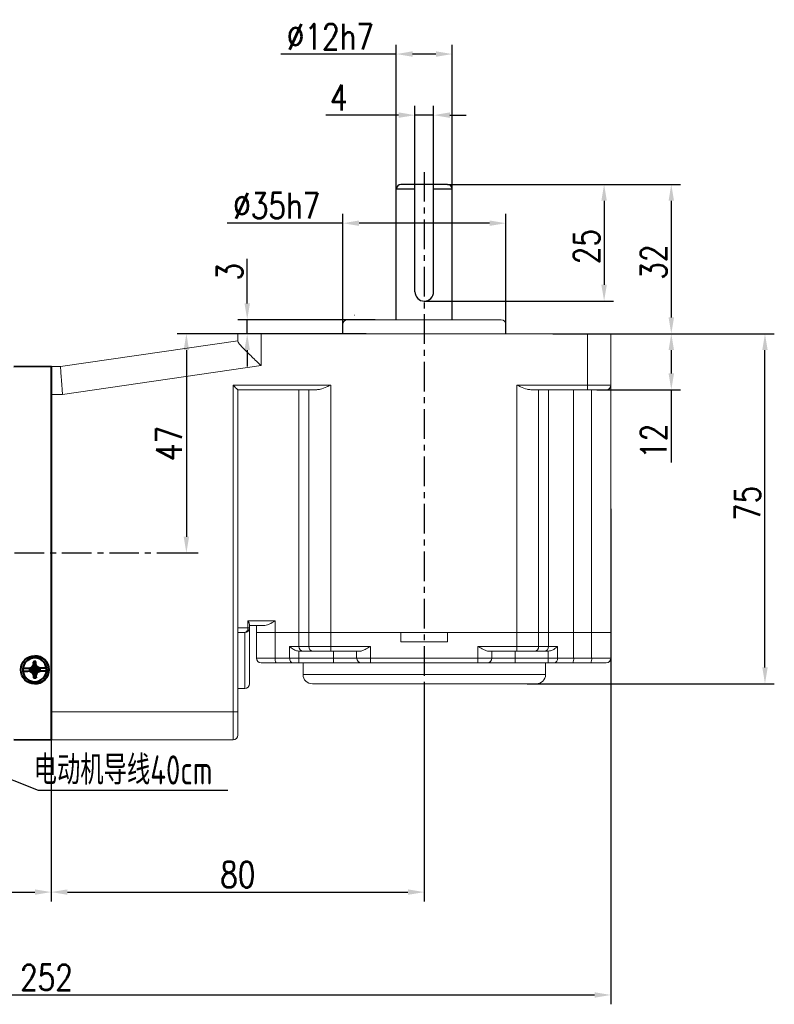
# Model space of a CAD drawing. Header units: inches. Extents: x -753 to 5070, y -3075 to 1581.
# Tile 177 of 178: x 4660 to 4821, y 1025 to 1236. Entities that reach past the tile are written whole.
import ezdxf

# ---------------------------------------------------------------- set-up
doc = ezdxf.new("R2010")
doc.units = ezdxf.units.IN
doc.header["$LTSCALE"] = 10
doc.header["$MEASUREMENT"] = 0
doc.linetypes.add('CENTER', pattern=[10.16, 6.35, -1.27, 1.27, -1.27])
for name, color, linetype in [('1轮廓实线层', 7, 'Continuous'), ('3中心线层', 1, 'CENTER'), ('6文字层', 3, 'Continuous'), ('7标注层', 4, 'Continuous')]:
    doc.layers.add(name, color=color, linetype=linetype)
doc.layers.add('图层2', color=4, linetype='Continuous', lineweight=40)
doc.styles.add('PC_TEXTSTYLE', font='isocp.shx', dxfattribs={"width": 0.8, "bigfont": 'HZFS.SHX'})
doc.styles.add('TH_GBDIM', font='romans.shx', dxfattribs={"width": 0.8, "bigfont": 'gbcbig.shx'})
doc.dimstyles.new('TH_GBDIM', dxfattribs={"dimtxt": 3.5, "dimasz": 2.5, "dimexe": 2, "dimexo": 0, "dimgap": 1, "dimtad": 1, "dimdec": 4, "dimdsep": 46, "dimtxsty": 'TH_GBDIM', "dimcen": 0.09, "dimclrd": 4, "dimclre": 4, "dimclrt": 3, "dimadec": 0, "dimazin": 0, "dimtfac": 1, "dimtdec": 4, "dimtmove": 0, "dimatfit": 3, "dimfxl": 1, "dimtzin": 0, "dimarcsym": 0})

# ---------------------------------------------------------------- blocks, each defined once
blk = doc.blocks.new('*D526')
at = {"layer": '7标注层', "color": 4, "lineweight": -2, "transparency": 16777216}
for p, q in [((4746.44, 1094.16), (4746.44, 1047.53)), ((4666.44, 1082.16), (4666.44, 1047.53)), ((4669.94, 1049.53), (4742.94, 1049.53))]:
    blk.add_line(p, q, dxfattribs=at)
at = {"layer": '7标注层', "color": 4, "transparency": 16777216}
for points in [[(4669.94, 1050.11), (4669.94, 1048.95), (4666.44, 1049.53)], [(4742.94, 1050.11), (4742.94, 1048.95), (4746.44, 1049.53)]]:
    blk.add_solid(points, dxfattribs=at)
at = {"layer": 'Defpoints', "color": 0, "transparency": 16777216}
for p in [(4746.44, 1094.16), (4666.44, 1082.16), (4746.44, 1049.53)]:
    blk.add_point(p, dxfattribs=at)
at = {"layer": '7标注层', "color": 3, "transparency": 16777216, "insert": (4706.44, 1053.28), "char_height": 5.5, "attachment_point": 5, "style": 'TH_GBDIM'}
blk.add_mtext('80', dxfattribs=at)
blk = doc.blocks.new('*D527')
at = {"layer": '7标注层', "color": 4, "lineweight": -2, "transparency": 16777216}
for p, q in [((4706.44, 1169.16), (4693.43, 1169.16)), ((4695.43, 1165.66), (4695.43, 1125.66)), ((4697.96, 1122.16), (4693.43, 1122.16))]:
    blk.add_line(p, q, dxfattribs=at)
at = {"layer": '7标注层', "color": 4, "transparency": 16777216}
for points in [[(4694.85, 1165.66), (4696.01, 1165.66), (4695.43, 1169.16)], [(4694.85, 1125.66), (4696.01, 1125.66), (4695.43, 1122.16)]]:
    blk.add_solid(points, dxfattribs=at)
at = {"layer": 'Defpoints', "color": 0, "transparency": 16777216}
for p in [(4706.44, 1169.16), (4695.43, 1122.16), (4697.96, 1122.16)]:
    blk.add_point(p, dxfattribs=at)
at = {"layer": '7标注层', "color": 3, "transparency": 16777216, "insert": (4691.68, 1145.66), "char_height": 5.5, "attachment_point": 5, "rotation": 90, "style": 'TH_GBDIM'}
blk.add_mtext('{47}{}{}', dxfattribs=at)
blk = doc.blocks.new('*D528')
at = {"layer": '7标注层', "color": 4, "lineweight": -2, "transparency": 16777216}
for p, q in [((4786.44, 1169.16), (4801.39, 1169.16)), ((4799.39, 1165.66), (4799.39, 1160.66)), ((4783.44, 1157.16), (4801.39, 1157.16)), ((4799.39, 1157.16), (4799.39, 1141.55))]:
    blk.add_line(p, q, dxfattribs=at)
at = {"layer": '7标注层', "color": 4, "transparency": 16777216}
for points in [[(4798.81, 1165.66), (4799.98, 1165.66), (4799.39, 1169.16)], [(4798.81, 1160.66), (4799.98, 1160.66), (4799.39, 1157.16)]]:
    blk.add_solid(points, dxfattribs=at)
at = {"layer": 'Defpoints', "color": 0, "transparency": 16777216}
for p in [(4786.44, 1169.16), (4783.44, 1157.16), (4799.39, 1157.16)]:
    blk.add_point(p, dxfattribs=at)
at = {"layer": '7标注层', "color": 3, "transparency": 16777216, "insert": (4795.64, 1146.12), "char_height": 5.5, "attachment_point": 5, "rotation": 90, "style": 'TH_GBDIM'}
blk.add_mtext('{12}{}{}', dxfattribs=at)
blk = doc.blocks.new('*D529')
at = {"layer": '7标注层', "color": 4, "lineweight": -2, "transparency": 16777216}
for p, q in [((4786.44, 1169.16), (4821.48, 1169.16)), ((4819.48, 1097.66), (4819.48, 1165.66)), ((4768.48, 1094.16), (4821.48, 1094.16))]:
    blk.add_line(p, q, dxfattribs=at)
at = {"layer": '7标注层', "color": 4, "transparency": 16777216}
for points in [[(4818.9, 1165.66), (4820.06, 1165.66), (4819.48, 1169.16)], [(4818.9, 1097.66), (4820.06, 1097.66), (4819.48, 1094.16)]]:
    blk.add_solid(points, dxfattribs=at)
at = {"layer": 'Defpoints', "color": 0, "transparency": 16777216}
for p in [(4786.44, 1169.16), (4819.48, 1169.16), (4768.48, 1094.16)]:
    blk.add_point(p, dxfattribs=at)
at = {"layer": '7标注层', "color": 3, "transparency": 16777216, "insert": (4815.73, 1132.82), "char_height": 5.5, "attachment_point": 5, "rotation": 90, "style": 'TH_GBDIM'}
blk.add_mtext('{75}{}{}', dxfattribs=at)
blk = doc.blocks.new('*D530')
at = {"layer": '7标注层', "color": 4, "lineweight": -2, "transparency": 16777216}
for p, q in [((4708.47, 1175.66), (4708.47, 1185.22)), ((4735.9, 1172.16), (4706.47, 1172.16)), ((4708.47, 1169.16), (4708.47, 1172.16)), ((4733.94, 1169.16), (4706.47, 1169.16)), ((4708.47, 1165.66), (4708.47, 1162.16))]:
    blk.add_line(p, q, dxfattribs=at)
at = {"layer": '7标注层', "color": 4, "transparency": 16777216}
for points in [[(4707.89, 1175.66), (4709.05, 1175.66), (4708.47, 1172.16)], [(4707.89, 1165.66), (4709.05, 1165.66), (4708.47, 1169.16)]]:
    blk.add_solid(points, dxfattribs=at)
at = {"layer": 'Defpoints', "color": 0, "transparency": 16777216}
for p in [(4708.47, 1172.16), (4735.9, 1172.16), (4733.94, 1169.16)]:
    blk.add_point(p, dxfattribs=at)
at = {"layer": '7标注层', "color": 3, "transparency": 16777216, "insert": (4704.72, 1182.44), "char_height": 5.5, "attachment_point": 5, "rotation": 90, "style": 'TH_GBDIM'}
blk.add_mtext('{3}{}{}', dxfattribs=at)
blk = doc.blocks.new('*D531')
at = {"layer": '7标注层', "color": 4, "lineweight": -2, "transparency": 16777216}
for p, q in [((4751.44, 1201.16), (4786.99, 1201.16)), ((4784.99, 1197.66), (4784.99, 1179.66)), ((4746.44, 1176.16), (4786.99, 1176.16))]:
    blk.add_line(p, q, dxfattribs=at)
at = {"layer": '7标注层', "color": 4, "transparency": 16777216}
for points in [[(4784.4, 1197.66), (4785.57, 1197.66), (4784.99, 1201.16)], [(4784.4, 1179.66), (4785.57, 1179.66), (4784.99, 1176.16)]]:
    blk.add_solid(points, dxfattribs=at)
at = {"layer": 'Defpoints', "color": 0, "transparency": 16777216}
for p in [(4751.44, 1201.16), (4746.44, 1176.16), (4784.99, 1176.16)]:
    blk.add_point(p, dxfattribs=at)
at = {"layer": '7标注层', "color": 3, "transparency": 16777216, "insert": (4781.24, 1187.83), "char_height": 5.5, "attachment_point": 5, "rotation": 90, "style": 'TH_GBDIM'}
blk.add_mtext('{25}{}{}', dxfattribs=at)
blk = doc.blocks.new('*D532')
at = {"layer": '7标注层', "color": 4, "lineweight": -2, "transparency": 16777216}
for p, q in [((4756.12, 1201.16), (4801.39, 1201.16)), ((4799.39, 1197.66), (4799.39, 1172.66)), ((4773.98, 1169.16), (4801.39, 1169.16))]:
    blk.add_line(p, q, dxfattribs=at)
at = {"layer": '7标注层', "color": 4, "transparency": 16777216}
for points in [[(4798.81, 1197.66), (4799.98, 1197.66), (4799.39, 1201.16)], [(4798.81, 1172.66), (4799.98, 1172.66), (4799.39, 1169.16)]]:
    blk.add_solid(points, dxfattribs=at)
at = {"layer": 'Defpoints', "color": 0, "transparency": 16777216}
for p in [(4756.12, 1201.16), (4773.98, 1169.16), (4799.39, 1169.16)]:
    blk.add_point(p, dxfattribs=at)
at = {"layer": '7标注层', "color": 3, "transparency": 16777216, "insert": (4795.64, 1184.52), "char_height": 5.5, "attachment_point": 5, "rotation": 90, "style": 'TH_GBDIM'}
blk.add_mtext('{32}{}{}', dxfattribs=at)
blk = doc.blocks.new('*D533')
at = {"layer": '7标注层', "color": 4, "lineweight": -2, "transparency": 16777216}
for p, q in [((4744.44, 1198.16), (4744.44, 1218)), ((4748.44, 1198.16), (4748.44, 1218)), ((4740.94, 1216), (4725.31, 1216)), ((4748.44, 1216), (4744.44, 1216)), ((4751.94, 1216), (4755.44, 1216))]:
    blk.add_line(p, q, dxfattribs=at)
at = {"layer": '7标注层', "color": 4, "transparency": 16777216}
for points in [[(4740.94, 1216.59), (4740.94, 1215.42), (4744.44, 1216)], [(4751.94, 1216.59), (4751.94, 1215.42), (4748.44, 1216)]]:
    blk.add_solid(points, dxfattribs=at)
at = {"layer": 'Defpoints', "color": 0, "transparency": 16777216}
for p in [(4748.44, 1216), (4744.44, 1198.16), (4748.44, 1198.16)]:
    blk.add_point(p, dxfattribs=at)
at = {"layer": '7标注层', "color": 3, "transparency": 16777216, "insert": (4728.09, 1219.75), "char_height": 5.5, "attachment_point": 5, "style": 'TH_GBDIM'}
blk.add_mtext('{4}{}{}', dxfattribs=at)
blk = doc.blocks.new('*D539')
at = {"layer": '7标注层', "color": 4, "lineweight": -2, "transparency": 16777216}
for p, q in [((4786.44, 1131.66), (4786.44, 1025.49)), ((4534.44, 1122.16), (4534.44, 1025.49)), ((4537.94, 1027.49), (4782.94, 1027.49))]:
    blk.add_line(p, q, dxfattribs=at)
at = {"layer": '7标注层', "color": 4, "transparency": 16777216}
for points in [[(4537.94, 1028.07), (4537.94, 1026.9), (4534.44, 1027.49)], [(4782.94, 1028.07), (4782.94, 1026.9), (4786.44, 1027.49)]]:
    blk.add_solid(points, dxfattribs=at)
at = {"layer": 'Defpoints', "color": 0, "transparency": 16777216}
for p in [(4786.44, 1131.66), (4534.44, 1122.16), (4786.44, 1027.49)]:
    blk.add_point(p, dxfattribs=at)
at = {"layer": '7标注层', "color": 3, "transparency": 16777216, "insert": (4665.43, 1031.24), "char_height": 5.5, "attachment_point": 5, "style": 'TH_GBDIM'}
blk.add_mtext('252', dxfattribs=at)
blk = doc.blocks.new('*D545')
at = {"layer": '7标注层', "color": 4, "lineweight": -2, "transparency": 16777216}
for p, q in [((4728.94, 1169.16), (4728.94, 1194.85)), ((4763.94, 1169.16), (4763.94, 1194.85)), ((4728.94, 1192.85), (4704.16, 1192.85)), ((4760.44, 1192.85), (4732.44, 1192.85))]:
    blk.add_line(p, q, dxfattribs=at)
at = {"layer": '7标注层', "color": 4, "transparency": 16777216}
for points in [[(4732.44, 1193.43), (4732.44, 1192.27), (4728.94, 1192.85)], [(4760.44, 1193.43), (4760.44, 1192.27), (4763.94, 1192.85)]]:
    blk.add_solid(points, dxfattribs=at)
at = {"layer": 'Defpoints', "color": 0, "transparency": 16777216}
for p in [(4763.94, 1192.85), (4728.94, 1169.16), (4763.94, 1169.16)]:
    blk.add_point(p, dxfattribs=at)
at = {"layer": '7标注层', "color": 3, "transparency": 16777216, "insert": (4714.8, 1196.6), "char_height": 5.5, "attachment_point": 5, "style": 'TH_GBDIM'}
blk.add_mtext('\\A1;%%c35h7', dxfattribs=at)
blk = doc.blocks.new('*D546')
at = {"layer": '7标注层', "color": 4, "lineweight": -2, "transparency": 16777216}
for p, q in [((4740.44, 1199), (4740.44, 1231.09)), ((4752.44, 1198.42), (4752.44, 1231.09)), ((4740.44, 1229.09), (4715.66, 1229.09)), ((4748.94, 1229.09), (4743.94, 1229.09))]:
    blk.add_line(p, q, dxfattribs=at)
at = {"layer": '7标注层', "color": 4, "transparency": 16777216}
for points in [[(4743.94, 1229.68), (4743.94, 1228.51), (4740.44, 1229.09)], [(4748.94, 1229.68), (4748.94, 1228.51), (4752.44, 1229.09)]]:
    blk.add_solid(points, dxfattribs=at)
at = {"layer": 'Defpoints', "color": 0, "transparency": 16777216}
for p in [(4752.44, 1229.09), (4740.44, 1199), (4752.44, 1198.42)]:
    blk.add_point(p, dxfattribs=at)
at = {"layer": '7标注层', "color": 3, "transparency": 16777216, "insert": (4726.3, 1232.84), "char_height": 5.5, "attachment_point": 5, "style": 'TH_GBDIM'}
blk.add_mtext('\\A1;%%c12h7', dxfattribs=at)
blk = doc.blocks.new('*D547')
at = {"layer": '7标注层', "color": 4, "lineweight": -2, "transparency": 16777216}
for p, q in [((4666.44, 1162.16), (4666.44, 1047.53)), ((4534.44, 1140.59), (4534.44, 1047.53)), ((4537.94, 1049.53), (4662.94, 1049.53))]:
    blk.add_line(p, q, dxfattribs=at)
at = {"layer": '7标注层', "color": 4, "transparency": 16777216}
for points in [[(4537.94, 1050.11), (4537.94, 1048.95), (4534.44, 1049.53)], [(4662.94, 1050.11), (4662.94, 1048.95), (4666.44, 1049.53)]]:
    blk.add_solid(points, dxfattribs=at)
at = {"layer": 'Defpoints', "color": 0, "transparency": 16777216}
for p in [(4666.44, 1162.16), (4534.44, 1140.59), (4666.44, 1049.53)]:
    blk.add_point(p, dxfattribs=at)
at = {"layer": '7标注层', "color": 3, "transparency": 16777216, "insert": (4602.69, 1053.28), "char_height": 5.5, "attachment_point": 5, "style": 'TH_GBDIM'}
blk.add_mtext('132', dxfattribs=at)

msp = doc.modelspace()

# ---------------------------------------------------------------- linework, layer by layer
at = {"color": 4}
msp.add_line((4663.657, 1071.386), (4704.308, 1071.386), dxfattribs=at)
at = {"layer": '1轮廓实线层'}
for p, q in [((4751.436, 1201.163), (4741.436, 1201.163)), ((4744.436, 1178.163), (4744.436, 1201.163)), ((4748.436, 1178.163), (4748.436, 1201.163)), ((4740.436, 1172.163), (4740.436, 1200.163)), ((4744.436, 1200.163), (4740.436, 1200.163)), ((4752.436, 1200.163), (4748.436, 1200.163)), ((4752.436, 1172.163), (4752.436, 1200.163))]:
    msp.add_line(p, q, dxfattribs=at)
at = {"layer": '1轮廓实线层', "color": 115, "linetype": 'Continuous', "lineweight": 15}
for p, q in [((4731.44, 1173.163), (4731.436, 1173.163)), ((4720.436, 1096.163), (4772.436, 1096.163))]:
    msp.add_line(p, q, dxfattribs=at)
at = {"layer": '1轮廓实线层', "color": 7, "linetype": 'Continuous', "lineweight": 15}
for p, q in [((4728.936, 1171.163), (4728.936, 1169.163)), ((4729.936, 1172.163), (4762.936, 1172.163)), ((4763.936, 1169.163), (4763.936, 1171.163)), ((4706.436, 1167.579), (4706.436, 1169.163)), ((4706.436, 1169.163), (4711.436, 1169.163)), ((4711.436, 1169.163), (4711.436, 1162.325)), ((4711.436, 1169.163), (4781.436, 1169.163)), ((4781.436, 1158.163), (4781.436, 1169.163)), ((4781.436, 1169.163), (4786.436, 1169.163)), ((4786.436, 1169.163), (4786.436, 1158.163)), ((4668.436, 1162.163), (4706.436, 1167.663)), ((4666.436, 1162.163), (4668.436, 1162.163)), ((4711.436, 1162.325), (4668.868, 1156.163)), ((4668.868, 1156.163), (4666.436, 1156.163)), ((4705.436, 1158.163), (4726.365, 1158.163)), ((4705.436, 1088.163), (4705.436, 1158.163)), ((4723.365, 1157.163), (4706.436, 1157.163)), ((4706.436, 1157.163), (4706.436, 1088.163)), ((4719.56, 1157.163), (4719.56, 1105.163)), ((4721.667, 1105.163), (4721.667, 1157.163)), ((4726.365, 1158.163), (4726.365, 1105.163)), ((4766.257, 1158.163), (4781.436, 1158.163)), ((4766.257, 1105.163), (4766.257, 1158.163)), ((4781.436, 1157.163), (4769.257, 1157.163)), ((4770.955, 1157.163), (4770.955, 1105.163)), ((4773.092, 1157.163), (4773.092, 1105.163)), ((4778.454, 1157.163), (4778.454, 1105.163)), ((4781.436, 1158.163), (4786.436, 1158.163)), ((4781.436, 1158.163), (4781.436, 1157.163)), ((4785.436, 1157.163), (4781.436, 1157.163)), ((4782.304, 1105.163), (4782.304, 1157.163)), ((4786.436, 1158.163), (4786.436, 1105.163)), ((4708.614, 1106.163), (4708.614, 1107.663)), ((4708.614, 1107.663), (4714.486, 1107.663)), ((4714.486, 1107.663), (4714.486, 1105.163)), ((4706.436, 1106.163), (4708.614, 1106.163)), ((4708.936, 1106.163), (4708.614, 1106.163)), ((4708.936, 1106.895), (4708.936, 1106.163)), ((4712.24, 1106.663), (4708.936, 1106.663)), ((4708.936, 1106.163), (4708.936, 1094.163)), ((4710.436, 1105.163), (4710.436, 1106.663)), ((4707.936, 1105.163), (4706.436, 1105.163)), ((4707.936, 1093.163), (4707.936, 1105.163)), ((4710.436, 1099.663), (4710.436, 1105.163)), ((4710.436, 1105.163), (4714.486, 1105.163)), ((4714.486, 1105.163), (4714.486, 1099.663)), ((4714.486, 1105.163), (4719.56, 1105.163)), ((4719.56, 1105.163), (4719.56, 1102.163)), ((4719.56, 1105.163), (4721.667, 1105.163)), ((4721.667, 1102.163), (4721.667, 1105.163)), ((4721.667, 1105.163), (4726.365, 1105.163)), ((4726.365, 1105.163), (4726.365, 1102.163)), ((4726.365, 1105.163), (4741.436, 1105.163)), ((4726.365, 1105.163), (4766.257, 1105.163)), ((4741.436, 1103.163), (4741.436, 1105.163)), ((4751.436, 1105.163), (4751.436, 1103.163)), ((4751.436, 1105.163), (4766.257, 1105.163)), ((4766.257, 1102.163), (4766.257, 1105.163)), ((4766.257, 1105.163), (4770.955, 1105.163)), ((4770.955, 1105.163), (4770.955, 1102.163)), ((4770.955, 1105.163), (4773.092, 1105.163)), ((4773.092, 1105.163), (4773.092, 1102.163)), ((4773.092, 1105.163), (4778.454, 1105.163)), ((4778.454, 1105.163), (4778.454, 1099.663)), ((4778.454, 1105.163), (4782.304, 1105.163)), ((4782.304, 1099.663), (4782.304, 1105.163)), ((4782.304, 1105.163), (4786.436, 1105.163)), ((4786.436, 1105.163), (4786.436, 1099.663)), ((4717.569, 1102.163), (4719.56, 1102.163)), ((4717.569, 1099.663), (4717.569, 1102.163)), ((4719.56, 1102.163), (4721.667, 1102.163)), ((4721.667, 1102.163), (4726.365, 1102.163)), ((4726.365, 1102.163), (4734.936, 1102.163)), ((4726.365, 1101.163), (4726.365, 1102.163)), ((4734.936, 1102.163), (4734.936, 1099.663)), ((4741.436, 1103.163), (4751.436, 1103.163)), ((4757.936, 1102.163), (4766.257, 1102.163)), ((4757.936, 1099.663), (4757.936, 1102.163)), ((4766.257, 1102.163), (4770.955, 1102.163)), ((4766.257, 1102.163), (4766.257, 1101.163)), ((4770.955, 1102.163), (4773.092, 1102.163)), ((4773.092, 1102.163), (4775.007, 1102.163)), ((4775.007, 1102.163), (4775.007, 1099.663)), ((4710.436, 1099.663), (4714.486, 1099.663)), ((4714.486, 1099.663), (4717.569, 1099.663)), ((4717.569, 1099.663), (4719.505, 1099.663)), ((4719.56, 1101.163), (4719.505, 1101.164)), ((4719.505, 1101.164), (4719.505, 1099.663)), ((4719.505, 1099.663), (4726.936, 1099.663)), ((4719.505, 1099.663), (4719.505, 1098.663)), ((4720.499, 1101.163), (4719.56, 1101.163)), ((4722.607, 1101.163), (4720.499, 1101.163)), ((4726.365, 1101.163), (4722.607, 1101.163)), ((4732.7, 1101.163), (4726.365, 1101.163)), ((4726.936, 1101.163), (4726.936, 1099.663)), ((4726.936, 1099.663), (4731.936, 1099.663)), ((4726.936, 1099.663), (4726.936, 1098.663)), ((4731.936, 1099.663), (4731.936, 1101.163)), ((4731.936, 1099.663), (4734.936, 1099.663)), ((4734.936, 1099.663), (4757.936, 1099.663)), ((4734.936, 1099.663), (4734.936, 1098.663)), ((4757.936, 1098.663), (4757.936, 1099.663)), ((4757.936, 1099.663), (4760.936, 1099.663)), ((4766.257, 1101.163), (4760.172, 1101.163)), ((4760.936, 1101.163), (4760.936, 1099.663)), ((4760.936, 1099.663), (4765.936, 1099.663)), ((4765.936, 1101.163), (4765.936, 1099.663)), ((4765.936, 1098.663), (4765.936, 1099.663)), ((4765.936, 1099.663), (4773.009, 1099.663)), ((4770.016, 1101.163), (4766.257, 1101.163)), ((4772.152, 1101.163), (4770.016, 1101.163)), ((4773.028, 1101.163), (4772.152, 1101.163)), ((4773.009, 1099.663), (4773.009, 1101.163)), ((4773.009, 1099.663), (4775.007, 1099.663)), ((4773.009, 1098.663), (4773.009, 1099.663)), ((4775.007, 1099.663), (4778.454, 1099.663)), ((4778.454, 1099.663), (4782.304, 1099.663)), ((4782.304, 1099.663), (4786.436, 1099.663)), ((4714.676, 1098.663), (4711.436, 1098.663)), ((4718.214, 1098.663), (4714.676, 1098.663)), ((4719.505, 1098.663), (4718.214, 1098.663)), ((4726.936, 1098.663), (4719.505, 1098.663)), ((4720.436, 1098.663), (4720.436, 1096.163)), ((4732.936, 1098.663), (4726.936, 1098.663)), ((4734.936, 1098.663), (4732.936, 1098.663)), ((4757.936, 1098.663), (4734.936, 1098.663)), ((4759.936, 1098.663), (4757.936, 1098.663)), ((4765.936, 1098.663), (4759.936, 1098.663)), ((4773.009, 1098.663), (4765.936, 1098.663)), ((4772.436, 1096.163), (4772.436, 1098.663)), ((4774.341, 1098.663), (4773.009, 1098.663)), ((4778.28, 1098.663), (4774.341, 1098.663)), ((4782.13, 1098.663), (4778.28, 1098.663)), ((4785.436, 1098.663), (4782.13, 1098.663)), ((4707.936, 1093.163), (4706.436, 1093.163)), ((4770.436, 1094.163), (4722.436, 1094.163)), ((4666.436, 1088.163), (4705.436, 1088.163)), ((4705.436, 1082.163), (4705.436, 1088.163)), ((4705.436, 1088.163), (4706.436, 1088.163)), ((4706.436, 1088.163), (4706.436, 1083.163)), ((4705.436, 1082.163), (4666.436, 1082.163))]:
    msp.add_line(p, q, dxfattribs=at)
at = {"layer": '1轮廓实线层', "color": 7, "linetype": 'Continuous', "lineweight": 15, "flags": 128}
for points in [[(4668.436, 1162.163), (4668.442, 1162.072), (4668.462, 1161.802), (4668.494, 1161.36), (4668.537, 1160.76), (4668.59, 1160.02), (4668.652, 1159.163), (4668.72, 1158.216), (4668.793, 1157.205), (4668.868, 1156.163)], [(4706.436, 1157.163), (4706.416, 1157.183), (4706.36, 1157.24), (4706.267, 1157.332), (4706.143, 1157.456), (4705.991, 1157.608), (4705.818, 1157.781), (4705.631, 1157.968), (4705.436, 1158.163)], [(4717.569, 1099.663), (4717.581, 1099.468), (4717.618, 1099.281), (4717.678, 1099.108), (4717.758, 1098.956), (4717.856, 1098.832), (4717.967, 1098.74), (4718.088, 1098.683), (4718.214, 1098.663)]]:
    msp.add_lwpolyline(points, dxfattribs=at)
at = {"layer": '1轮廓实线层'}
for centre, radius, start, end in [((4741.436, 1200.163), 1, 90, 180), ((4751.436, 1200.163), 1, 0, 90), ((4746.436, 1178.163), 2, 180, 0)]:
    msp.add_arc(centre, radius, start, end, dxfattribs=at)
at = {"layer": '1轮廓实线层', "color": 7, "linetype": 'Continuous', "lineweight": 15}
for centre, radius, start, end in [((4729.936, 1171.163), 1, 90, 180), ((4762.936, 1171.163), 1, 0, 90), ((4785.436, 1158.163), 1, 270, 0), ((4707.736, 1106.028), 0.888, 282.96715, 8.75181), ((4707.936, 1106.163), 1, 270, 0), ((4720.53, 1102.134), 0.971, 178.27456, 268.1638), ((4722.638, 1102.134), 0.971, 178.2746, 268.16376), ((4769.984, 1102.134), 0.971, 271.83621, 1.7254), ((4772.121, 1102.134), 0.971, 271.83631, 1.72552), ((4711.436, 1099.663), 1, 180, 270), ((4715.945, 1099.422), 1.479, 170.62172, 210.8799), ((4732.936, 1099.663), 1, 180, 270), ((4759.936, 1099.663), 1, 270, 0), ((4774.132, 1099.524), 0.886, 283.63506, 9.03328), ((4776.884, 1099.421), 1.589, 331.51786, 8.77971), ((4780.734, 1099.421), 1.589, 331.51849, 8.77908), ((4785.436, 1099.663), 1, 270, 0), ((4722.436, 1096.163), 2, 180, 270), ((4770.436, 1096.163), 2, 270, 0), ((4707.936, 1094.163), 1, 270, 0), ((4705.436, 1083.163), 1, 270, 0)]:
    msp.add_arc(centre, radius, start, end, dxfattribs=at)
for points, knots in [([(4711.436, 1162.325), (4711.432, 1162.328), (4711.102, 1162.646), (4710.432, 1163.291), (4709.441, 1164.249), (4708.563, 1165.111), (4707.822, 1165.857), (4707.164, 1166.548), (4706.577, 1167.213), (4706.483, 1167.457), (4706.436, 1167.579)], [0, 0, 0, 0, 0.0016274, 0.1435129, 0.2910808, 0.4426062, 0.5569336, 0.6742378, 0.8367196, 1, 1, 1, 1]), ([(4726.365, 1158.163), (4726.361, 1158.162), (4726.083, 1158.037), (4725.341, 1157.71), (4724.313, 1157.274), (4723.626, 1157.194), (4723.365, 1157.163)], [0, 0, 0, 0, 0.0041816, 0.2699415, 0.7228421, 1, 1, 1, 1]), ([(4769.257, 1157.163), (4768.996, 1157.194), (4768.31, 1157.274), (4767.281, 1157.71), (4766.539, 1158.037), (4766.261, 1158.162), (4766.257, 1158.163)], [0, 0, 0, 0, 0.2771575, 0.7300585, 0.9958189, 1, 1, 1, 1]), ([(4708.936, 1106.895), (4708.919, 1107), (4708.881, 1107.23), (4708.718, 1107.512), (4708.615, 1107.662), (4708.614, 1107.663)], [0, 0, 0, 0, 0.4522733, 0.9943778, 1, 1, 1, 1]), ([(4714.486, 1107.663), (4714.483, 1107.662), (4714.255, 1107.525), (4713.694, 1107.188), (4712.936, 1106.761), (4712.427, 1106.69), (4712.24, 1106.663)], [0, 0, 0, 0, 0.0039338, 0.2968827, 0.7420332, 1, 1, 1, 1]), ([(4719.505, 1101.164), (4719.337, 1101.187), (4718.904, 1101.247), (4718.225, 1101.615), (4717.79, 1101.962), (4717.571, 1102.162), (4717.569, 1102.163)], [0, 0, 0, 0, 0.2155191, 0.5542573, 0.9961242, 1, 1, 1, 1]), ([(4734.936, 1102.163), (4734.932, 1102.162), (4734.875, 1102.129), (4734.474, 1101.897), (4733.834, 1101.536), (4733.134, 1101.215), (4732.819, 1101.178), (4732.7, 1101.163)], [0, 0, 0, 0, 0.00400856, 0.07249537, 0.50897763, 0.81504259, 1, 1, 1, 1]), ([(4760.172, 1101.163), (4760.053, 1101.178), (4759.737, 1101.215), (4759.037, 1101.536), (4758.397, 1101.897), (4757.996, 1102.129), (4757.939, 1102.162), (4757.936, 1102.163)], [0, 0, 0, 0, 0.1849577, 0.4910232, 0.9275046, 0.9959923, 1, 1, 1, 1]), ([(4775.007, 1102.163), (4775.005, 1102.162), (4774.772, 1101.946), (4774.325, 1101.587), (4773.622, 1101.225), (4773.197, 1101.181), (4773.028, 1101.163)], [0, 0, 0, 0, 0.0037974, 0.4727625, 0.7897273, 1, 1, 1, 1])]:
    msp.add_open_spline(points, degree=3, knots=knots, dxfattribs=at)
at = {"layer": '3中心线层', "ltscale": 0.1}
for p, q in [((4746.436, 1203.813), (4746.436, 1088.081)), ((4695.429, 1122.163), (4629.311, 1122.163))]:
    msp.add_line(p, q, dxfattribs=at)
at = {"layer": '7标注层'}
msp.add_lwpolyline([(4652.786, 1075.677), (4663.657, 1071.386)], dxfattribs=at)
at = {"layer": '图层2', "color": 0}
for p, q in [((4666.436, 1162.163), (4658.436, 1162.08)), ((4666.436, 1162.163), (4666.436, 1082.163)), ((4662.926, 1099.713), (4662.911, 1099.713)), ((4662.936, 1100.163), (4662.931, 1100.163)), ((4662.936, 1100.163), (4662.936, 1100.163)), ((4660.378, 1097.456), (4660.383, 1097.456)), ((4662.344, 1097.476), (4660.383, 1097.456)), ((4662.543, 1097.261), (4661.767, 1097.362)), ((4661.767, 1097.362), (4661.769, 1097.171)), ((4662.544, 1097.198), (4661.769, 1097.171)), ((4662.544, 1097.198), (4662.543, 1097.261)), ((4662.858, 1097.647), (4662.921, 1097.648)), ((4662.86, 1097.755), (4662.883, 1098.908)), ((4663.307, 1097.333), (4663.308, 1097.269)), ((4663.452, 1097.319), (4664.063, 1097.258)), ((4665.443, 1097.508), (4663.487, 1097.488)), ((4664.065, 1097.067), (4664.063, 1097.258)), ((4665.443, 1097.508), (4665.438, 1097.508)), ((4662.993, 1096.884), (4662.929, 1096.883)), ((4662.988, 1096.754), (4662.934, 1095.439)), ((4665.444, 1096.871), (4665.449, 1096.871)), ((4662.911, 1094.613), (4662.926, 1094.613)), ((4662.931, 1094.163), (4662.936, 1094.163)), ((4658.436, 1082.247), (4666.436, 1082.163))]:
    msp.add_line(p, q, dxfattribs=at)
msp.add_ellipse((4662.931, 1097.163), major_axis=(0, 3), ratio=0.999946, dxfattribs=at)
for centre, major_axis, ratio, start_param, end_param in [((4662.911, 1097.163), (0, 2.55), 0.999946, 4.848106, 7.739043), ((4662.926, 1097.163), (0, 2.55), 0.999946, 3.1416735, 6.283168), ((4662.936, 1097.163), (0, 3), 0.999946, 4.7227782, 6.2831853), ((4662.916, 1097.163), (0, 2.55), 0.999946, 1.4558577, 1.7065134), ((4662.973, 1097.482), (6.742, 0.07), 0.0001079, 1.7445637, 1.9658335), ((4662.982, 1095.191), (6.292, 0.017), 0.5908806, 1.5390854, 1.5848652), ((4662.936, 1097.163), (0, 3), 0.999946, 3.1415754, 4.7227782), ((4662.973, 1097.482), (6.742, 0.07), 0.0001079, 1.1965365, 1.418376), ((4662.916, 1097.163), (0, 2.55), 0.999946, 4.5974504, 4.848106), ((4662.911, 1097.163), (0, 2.55), 0.999946, 1.7065134, 4.5974504), ((4662.98, 1096.845), (-6.742, -0.07), 0.0001079, 4.8830184, 5.1074262), ((4662.934, 1099.361), (-6.11, -0.117), 0.6416902, 1.5112066, 1.5584499), ((4662.98, 1096.845), (-6.742, -0.07), 0.0001079, 4.3381291, 4.5620636)]:
    msp.add_ellipse(centre, major_axis=major_axis, ratio=ratio, start_param=start_param, end_param=end_param, dxfattribs=at)
for points, degree in [([(4662.086, 1097.365), (4661.767, 1097.362)], 1), ([(4661.769, 1097.171), (4661.834, 1097.018)], 1), ([(4662.308, 1097.747), (4662.14, 1097.657), (4661.973, 1097.564), (4661.807, 1097.471)], 3), ([(4662.671, 1097.212), (4661.834, 1097.018)], 1), ([(4661.834, 1097.018), (4662.22, 1097.019)], 1), ([(4662.344, 1097.476), (4662.086, 1097.365)], 1), ([(4662.542, 1097.325), (4662.086, 1097.365)], 1), ([(4662.806, 1097.144), (4662.22, 1097.019)], 1), ([(4662.22, 1097.019), (4662.503, 1096.84)], 1), ([(4662.67, 1097.314), (4662.308, 1097.747)], 1), ([(4662.59, 1097.203), (4662.429, 1097.194)], 1), ([(4662.43, 1097.335), (4662.574, 1097.322)], 1), ([(4662.67, 1097.314), (4662.542, 1097.325)], 1), ([(4662.542, 1097.325), (4662.543, 1097.261)], 1), ([(4662.544, 1097.198), (4662.671, 1097.212)], 1), ([(4662.883, 1098.908), (4662.79, 1098.903), (4662.697, 1098.896), (4662.604, 1098.888)], 3), ([(4662.872, 1097.52), (4662.604, 1098.888)], 1), ([(4662.604, 1098.888), (4662.616, 1098.718), (4662.631, 1098.547), (4662.648, 1098.374)], 3), ([(4662.804, 1097.385), (4662.648, 1098.374)], 1), ([(4662.804, 1097.385), (4662.67, 1097.314)], 1), ([(4662.671, 1097.212), (4662.806, 1097.144)], 1), ([(4662.872, 1097.52), (4662.804, 1097.385)], 1), ([(4662.806, 1097.144), (4662.877, 1097.01)], 1), ([(4662.866, 1097.573), (4662.86, 1097.755)], 1), ([(4662.921, 1097.648), (4663.171, 1098.907)], 1), ([(4662.985, 1097.649), (4662.921, 1097.648)], 1), ([(4662.974, 1097.521), (4663.488, 1097.765)], 1), ([(4662.974, 1097.521), (4662.985, 1097.649)], 1), ([(4663.045, 1097.387), (4662.974, 1097.521)], 1), ([(4662.979, 1097.011), (4663.047, 1097.146)], 1), ([(4662.985, 1097.649), (4663.138, 1098.393)], 1), ([(4663.045, 1097.387), (4663.612, 1097.409)], 1), ([(4663.18, 1097.319), (4663.045, 1097.387)], 1), ([(4663.047, 1097.146), (4663.181, 1097.217)], 1), ([(4663.047, 1097.146), (4663.167, 1095.964)], 1), ([(4663.138, 1098.393), (4663.151, 1098.566), (4663.162, 1098.737), (4663.171, 1098.907)], 3), ([(4663.18, 1097.319), (4663.998, 1097.411)], 1), ([(4663.181, 1097.217), (4663.348, 1096.892)], 1), ([(4663.181, 1097.217), (4663.309, 1097.206)], 1), ([(4663.196, 1097.321), (4663.452, 1097.319)], 1), ([(4663.308, 1097.269), (4664.065, 1097.067)], 1), ([(4663.309, 1097.206), (4663.308, 1097.269)], 1), ([(4663.309, 1097.206), (4663.746, 1097.064)], 1), ([(4663.348, 1096.892), (4663.746, 1097.064)], 1), ([(4663.612, 1097.409), (4663.487, 1097.488)], 1), ([(4663.998, 1097.411), (4663.612, 1097.409)], 1), ([(4663.746, 1097.064), (4664.065, 1097.067)], 1), ([(4664.063, 1097.258), (4663.998, 1097.411)], 1), ([(4662.877, 1097.01), (4662.325, 1096.567)], 1), ([(4662.929, 1096.883), (4662.645, 1095.44)], 1), ([(4662.676, 1095.945), (4662.664, 1095.775), (4662.653, 1095.607), (4662.645, 1095.44)], 3), ([(4662.866, 1096.882), (4662.676, 1095.945)], 1), ([(4662.877, 1097.01), (4662.866, 1096.882)], 1), ([(4662.866, 1096.882), (4662.929, 1096.883)], 1), ([(4662.934, 1095.439), (4663.027, 1095.444), (4663.121, 1095.45), (4663.214, 1095.458)], 3), ([(4662.979, 1097.011), (4663.214, 1095.458)], 1), ([(4662.982, 1096.981), (4662.988, 1096.754)], 1), ([(4663.214, 1095.458), (4663.201, 1095.625), (4663.185, 1095.794), (4663.167, 1095.964)], 3), ([(4663.32, 1096.849), (4663.348, 1096.892)], 1), ([(4663.32, 1096.849), (4663.337, 1096.849), (4663.354, 1096.849), (4663.37, 1096.849)], 3), ([(4663.37, 1096.849), (4663.506, 1096.585)], 1), ([(4663.506, 1096.585), (4663.668, 1096.673), (4663.83, 1096.764), (4663.989, 1096.856)], 3)]:
    msp.add_open_spline(points, degree=degree, dxfattribs=at)
for points, knots in [([(4662.344, 1097.476), (4662.295, 1097.476), (4662.249, 1097.475), (4662.157, 1097.474), (4662.112, 1097.474), (4661.979, 1097.473), (4661.893, 1097.472), (4661.807, 1097.471)], [0, 0, 0, 0, 0.25, 0.25, 0.5, 0.5, 1, 1, 1, 1]), ([(4662.648, 1098.374), (4662.589, 1098.271), (4662.532, 1098.168), (4662.418, 1097.958), (4662.363, 1097.853), (4662.308, 1097.747)], [0, 0, 0, 0, 0.5, 0.5, 1, 1, 1, 1]), ([(4663.488, 1097.765), (4663.431, 1097.871), (4663.373, 1097.976), (4663.256, 1098.186), (4663.197, 1098.29), (4663.138, 1098.393)], [0, 0, 0, 0, 0.5, 0.5, 1, 1, 1, 1]), ([(4663.997, 1097.494), (4663.91, 1097.493), (4663.824, 1097.492), (4663.654, 1097.49), (4663.57, 1097.489), (4663.487, 1097.488)], [0, 0, 0, 0, 0.5, 0.5, 1, 1, 1, 1]), ([(4663.997, 1097.494), (4663.913, 1097.54), (4663.828, 1097.586), (4663.659, 1097.676), (4663.574, 1097.721), (4663.488, 1097.765)], [0, 0, 0, 0, 0.5, 0.5, 1, 1, 1, 1]), ([(4661.835, 1096.834), (4661.951, 1096.835), (4662.066, 1096.836), (4662.233, 1096.838), (4662.289, 1096.838), (4662.397, 1096.839), (4662.451, 1096.84), (4662.503, 1096.84)], [0, 0, 0, 0, 0.5, 0.5, 0.75, 0.75, 1, 1, 1, 1]), ([(4661.835, 1096.834), (4661.915, 1096.788), (4661.997, 1096.743), (4662.16, 1096.654), (4662.243, 1096.61), (4662.325, 1096.567)], [0, 0, 0, 0, 0.5, 0.5, 1, 1, 1, 1]), ([(4662.325, 1096.567), (4662.382, 1096.462), (4662.44, 1096.358), (4662.558, 1096.15), (4662.617, 1096.047), (4662.676, 1095.945)], [0, 0, 0, 0, 0.5, 0.5, 1, 1, 1, 1]), ([(4663.167, 1095.964), (4663.225, 1096.065), (4663.283, 1096.168), (4663.396, 1096.375), (4663.451, 1096.48), (4663.506, 1096.585)], [0, 0, 0, 0, 0.5, 0.5, 1, 1, 1, 1]), ([(4663.37, 1096.849), (4663.425, 1096.85), (4663.479, 1096.851), (4663.585, 1096.852), (4663.637, 1096.852), (4663.791, 1096.854), (4663.891, 1096.855), (4663.989, 1096.856)], [0, 0, 0, 0, 0.25, 0.25, 0.5, 0.5, 1, 1, 1, 1])]:
    msp.add_open_spline(points, degree=3, knots=knots, dxfattribs=at)

# ---------------------------------------------------------------- texts
at = {"layer": '6文字层', "color": 7, "char_height": 6.25, "attachment_point": 1, "style": 'PC_TEXTSTYLE'}
for s, insert, width in [('{\\C3;电动机导线40cm}', (4662.682, 1078.823), 51.52533), ('{\\C3;黑红白}', (4643.738, 1070.586), 37.44259)]:
    msp.add_mtext(s, dxfattribs=dict(at, insert=insert, width=width))

# ---------------------------------------------------------------- dimensions: what is measured, and where the dimension line sits
at = {"layer": '7标注层'}
for base, p1, p2, text, override, picture, middle in [((4752.436, 1229.094), (4740.436, 1199.002), (4752.436, 1198.422), '\\A1;%%c<>h7', {"dimtxt": 5.5, "dimasz": 3.5, "dimdec": 1, "dimadec": 1}, '*D546', (4726.298, 1229.094)), ((4748.436, 1216.003), (4744.436, 1198.162), (4748.436, 1198.162), '{<>}{}{}', {"dimtxt": 5.5, "dimasz": 3.5, "dimdec": 1, "dimadec": 1}, '*D533', (4728.087, 1216.003)), ((4763.936, 1192.85), (4728.936, 1169.163), (4763.936, 1169.163), '\\A1;%%c<>h7', {"dimtxt": 5.5, "dimasz": 3.5, "dimdec": 0}, '*D545', (4714.798, 1192.85))]:
    dim = msp.add_linear_dim(base=base, p1=p1, p2=p2, text=text, dimstyle='TH_GBDIM', override=override, dxfattribs=at)
    dim.commit()
    dim.dimension.update_dxf_attribs({"geometry": picture, "text_midpoint": middle, "dimtype": 160})
for base, p1, p2, picture, middle in [((4784.986, 1176.163), (4751.436, 1201.163), (4746.436, 1176.163), '*D531', (4784.986, 1187.828)), ((4799.394, 1169.163), (4756.123, 1201.163), (4773.979, 1169.163), '*D532', (4799.394, 1184.522)), ((4708.47, 1172.163), (4733.936, 1169.163), (4735.9, 1172.163), '*D530', (4708.47, 1182.437)), ((4819.481, 1169.163), (4768.481, 1094.163), (4786.436, 1169.163), '*D529', (4819.481, 1132.818)), ((4799.394, 1157.163), (4786.436, 1169.163), (4783.436, 1157.163), '*D528', (4799.394, 1146.116))]:
    dim = msp.add_linear_dim(base=base, p1=p1, p2=p2, angle=90, text='{<>}{}{}', dimstyle='TH_GBDIM', override={"dimtxt": 5.5, "dimasz": 3.5, "dimdec": 1, "dimadec": 1}, dxfattribs=at)
    dim.commit()
    dim.dimension.update_dxf_attribs({"geometry": picture, "text_midpoint": middle, "dimtype": 160})
dim = msp.add_linear_dim(base=(4695.429, 1122.163), p1=(4706.436, 1169.163), p2=(4697.964, 1122.163), angle=90, text='{<>}{}{}', dimstyle='TH_GBDIM', override={"dimtxt": 5.5, "dimasz": 3.5, "dimdec": 1, "dimadec": 1}, dxfattribs=at)
dim.commit()
dim.dimension.update_dxf_attribs({"geometry": '*D527', "text_midpoint": (4691.679, 1145.663)})
for base, p1, p2, picture, middle in [((4666.436, 1049.53), (4534.436, 1140.588), (4666.436, 1162.163), '*D547', (4602.686, 1049.53)), ((4786.436, 1027.488), (4534.436, 1122.163), (4786.436, 1131.663), '*D539', (4665.432, 1027.488)), ((4746.436, 1049.53), (4666.436, 1082.163), (4746.436, 1094.163), '*D526', (4706.436, 1049.53))]:
    dim = msp.add_linear_dim(base=base, p1=p1, p2=p2, dimstyle='TH_GBDIM', override={"dimtxt": 5.5, "dimasz": 3.5, "dimdec": 1, "dimadec": 1}, dxfattribs=at)
    dim.commit()
    dim.dimension.update_dxf_attribs({"geometry": picture, "text_midpoint": middle, "dimtype": 160})

doc.saveas('drawing.dxf')
